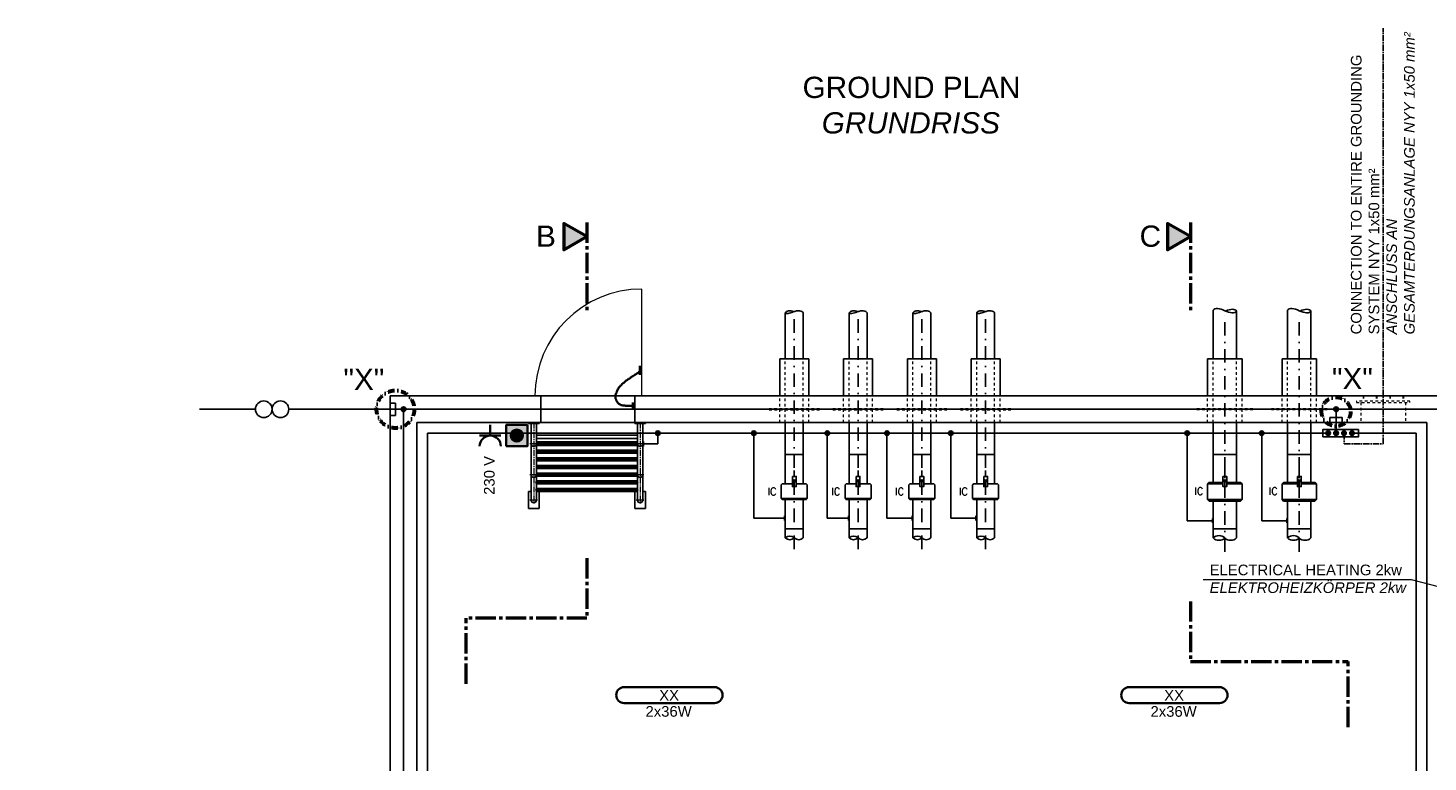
# Model space of a CAD drawing. Header units: millimetres. Extents: x -33264 to 5161179, y -3824 to 50989.
# Tile 15 of 25: x -2424 to 10744, y 7548 to 14449. Entities that reach past the tile are written whole.
import ezdxf

# ---------------------------------------------------------------- set-up
doc = ezdxf.new("R2010")
doc.units = ezdxf.units.MM
for name, pattern in [('ACAD_ISO10W100', [18, 12, -3, 0, -3]), ('ACAD_ISO12W100', [21, 12, -3, 0, -3, 0, -3]), ('DASHDOT', [25.4, 12.7, -6.35, 0, -6.35]), ('JIS_02_1.0', [2, 1, -1]), ('MITTE2', [28.575, 19.05, -3.175, 3.175, -3.175])]:
    doc.linetypes.add(name, pattern=pattern)
for name, color, linetype, lineweight in [('Beleuchtung', 5, 'ACAD_ISO12W100', 35), ('Elektroinstallation', 7, 'Continuous', 35), ('H01N2 1x50', 4, 'Continuous', 35), ('NYY 1x50_2', 3, 'ACAD_ISO10W100', 18), ('Trennstelle', 36, 'Continuous', 35), ('verz. Bandstahl 30x3_5mm auf Putz', 1, 'GRENZE1', 35), ('verz. Bandstahl 30x3_5mm im Beton', 5, 'GRENZE1', 35)]:
    doc.layers.add(name, color=color, linetype=linetype, lineweight=lineweight)
for name, color, linetype in [('Beschriftung', 7, 'Continuous'), ('P-MU150AUSL', 7, 'Continuous'), ('P-MU200AUSL', 7, 'Continuous'), ('P-MU200EINL', 7, 'Continuous'), ('P-MU250AUSL1', 7, 'Continuous')]:
    doc.layers.add(name, color=color, linetype=linetype)
doc.styles.add('LBB3.5M1000', font='isocp.shx', dxfattribs={"height": 3.5})
doc.styles.add('ROMANS', font='ROMANS', dxfattribs={"height": 0.2})
doc.linetypes.add('GRENZE1', pattern='A,6.35,-2.54,[133,ltypeshp.shx,S=2.54,R=0,X=-2.54,Y=0],-2.54,25.4', length=36.83)

msp = doc.modelspace()

# ---------------------------------------------------------------- hatches: boundary and pattern name
h = msp.add_hatch(color=256)
h.dxf.hatch_style = 1
h.paths.add_polyline_path([(2833.34, 12487.304), (2616.936, 12612.246), (2616.936, 12362.363)])
h = msp.add_hatch(color=256)
h.dxf.hatch_style = 1
h.paths.add_polyline_path([(8510.565, 12487.304), (8294.161, 12612.246), (8294.161, 12362.363)])
h = msp.add_hatch(color=256)
h.dxf.hatch_style = 1
edge = h.paths.add_edge_path()
edge.add_arc((9804.884, 10639.343), 21.435, 90, 450)
h = msp.add_hatch(color=256)
h.dxf.hatch_style = 1
edge = h.paths.add_edge_path()
edge.add_arc((9879.723, 10639.343), 21.435, 90, 450)
h = msp.add_hatch(color=256)
h.dxf.hatch_style = 1
edge = h.paths.add_edge_path()
edge.add_arc((9954.621, 10639.343), 21.435, 90, 450, ccw=False)
h = msp.add_hatch(color=256)
h.dxf.hatch_style = 1
edge = h.paths.add_edge_path()
edge.add_arc((10029.46, 10639.343), 21.435, 90, 450, ccw=False)
h = msp.add_hatch(color=256)
h.dxf.hatch_style = 1
h.paths.add_polyline_path([(4783.34, 10205.104), (4771.743, 10185.017), (4794.937, 10185.017)])
h = msp.add_hatch(color=256)
h.dxf.hatch_style = 1
h.paths.add_polyline_path([(5383.34, 10205.104), (5371.743, 10185.017), (5394.937, 10185.017)])
h = msp.add_hatch(color=256)
h.dxf.hatch_style = 1
h.paths.add_polyline_path([(5983.34, 10205.104), (5971.743, 10185.017), (5994.937, 10185.017)])
h = msp.add_hatch(color=256)
h.dxf.hatch_style = 1
h.paths.add_polyline_path([(6583.34, 10205.104), (6571.743, 10185.017), (6594.937, 10185.017)])
h = msp.add_hatch(color=256)
h.dxf.hatch_style = 1
h.paths.add_polyline_path([(8833.34, 10205.104), (8821.743, 10185.017), (8844.937, 10185.017)])
h = msp.add_hatch(color=256)
h.dxf.hatch_style = 1
h.paths.add_polyline_path([(9533.34, 10205.104), (9521.743, 10185.017), (9544.937, 10185.017)])
at = {"layer": 'Elektroinstallation'}
h = msp.add_hatch(color=2, dxfattribs=at)
h.dxf.hatch_style = 1
h.paths.add_polyline_path([(2273.638, 10717.131), (2073.638, 10717.131), (2073.638, 10517.131), (2273.638, 10517.131)])
h.paths.add_polyline_path([(2230.31, 10617.131, -1), (2116.965, 10617.131, -1)], flags=16)
at = {"layer": 'Elektroinstallation', "true_color": 0xa02128}
h = msp.add_hatch(color=244, dxfattribs=at)
h.dxf.hatch_style = 1
edge = h.paths.add_edge_path()
edge.add_arc((2173.638, 10617.131), 56.673, 0, 360)
at = {"layer": 'verz. Bandstahl 30x3_5mm auf Putz', "lineweight": -3}
h = msp.add_hatch(color=256, dxfattribs=at)
h.dxf.hatch_style = 1
edge = h.paths.add_edge_path()
edge.add_arc((3499.978, 10639.343), 21.435, 0, 360)
h = msp.add_hatch(color=256, dxfattribs=at)
h.dxf.hatch_style = 1
edge = h.paths.add_edge_path()
edge.add_arc((4403.459, 10639.343), 21.435, 0, 360)
h = msp.add_hatch(color=256, dxfattribs=at)
h.dxf.hatch_style = 1
edge = h.paths.add_edge_path()
edge.add_arc((5094.198, 10639.343), 21.435, 0, 360)
h = msp.add_hatch(color=256, dxfattribs=at)
h.dxf.hatch_style = 1
edge = h.paths.add_edge_path()
edge.add_arc((5655.309, 10639.343), 21.435, 0, 360)
h = msp.add_hatch(color=256, dxfattribs=at)
h.dxf.hatch_style = 1
edge = h.paths.add_edge_path()
edge.add_arc((6255.309, 10639.343), 21.435, 0, 360)
h = msp.add_hatch(color=256, dxfattribs=at)
h.dxf.hatch_style = 1
edge = h.paths.add_edge_path()
edge.add_arc((8479.91, 10639.343), 21.435, 0, 360)
h = msp.add_hatch(color=256, dxfattribs=at)
h.dxf.hatch_style = 1
edge = h.paths.add_edge_path()
edge.add_arc((9179.91, 10639.343), 21.435, 0, 360)
at = {"layer": 'verz. Bandstahl 30x3_5mm im Beton', "lineweight": -3, "ltscale": 20}
h = msp.add_hatch(color=256, dxfattribs=at)
h.dxf.hatch_style = 1
edge = h.paths.add_edge_path()
edge.add_arc((1108.34, 10864.343), 21.435, 0, 360)
h = msp.add_hatch(color=256, dxfattribs=at)
h.dxf.hatch_style = 1
edge = h.paths.add_edge_path()
edge.add_arc((9879.723, 10864.343), 21.435, 270, 630, ccw=False)

# ---------------------------------------------------------------- linework, layer by layer
at = {"linetype": 'MITTE2', "lineweight": 50, "ltscale": 10}
for p, q in [((2833.34, 12620.329), (2833.34, 11764.621)), ((8510.565, 12620.329), (8510.565, 11764.621)), ((2833.34, 9463.973), (2833.34, 8899.203)), ((8510.565, 9057.989), (8510.565, 8493.219)), ((1695.84, 8282.134), (1695.84, 8899.203)), ((2833.34, 8899.203), (1695.84, 8899.203)), ((8510.565, 8493.219), (9994.626, 8493.219)), ((9994.626, 7876.15), (9994.626, 8493.219))]:
    msp.add_line(p, q, dxfattribs=at)
at = {"color": 251, "lineweight": 5}
msp.add_line((3348.34, 10989.343), (3348.34, 11994.343), dxfattribs=at)
at = {"linetype": 'JIS_02_1.0', "lineweight": 18, "ltscale": 25}
for p, q in [((4699.19, 10739.343), (4699.19, 11339.343)), ((4867.49, 10739.343), (4867.49, 11339.343)), ((5299.19, 10739.343), (5299.19, 11339.343)), ((5467.49, 10739.343), (5467.49, 11339.343)), ((5899.19, 10739.343), (5899.19, 11339.343)), ((6067.49, 10739.343), (6067.49, 11339.343)), ((6499.19, 10739.343), (6499.19, 11339.343)), ((6667.49, 10739.343), (6667.49, 11339.343)), ((8723.79, 10739.343), (8723.79, 11339.343)), ((8942.89, 10739.343), (8942.89, 11339.343)), ((9423.79, 10739.343), (9423.79, 11339.343)), ((9642.89, 10739.343), (9642.89, 11339.343)), ((4646.84, 10739.343), (4646.84, 10989.343)), ((4919.84, 10739.343), (4919.84, 10989.343)), ((5246.84, 10739.343), (5246.84, 10989.343)), ((5519.84, 10739.343), (5519.84, 10989.343)), ((5846.84, 10739.343), (5846.84, 10989.343)), ((6119.84, 10739.343), (6119.84, 10989.343)), ((6446.84, 10739.343), (6446.84, 10989.343)), ((6719.84, 10739.343), (6719.84, 10989.343)), ((8671.39, 10739.343), (8671.39, 10989.343)), ((8995.29, 10739.343), (8995.29, 10989.343)), ((9371.39, 10739.343), (9371.39, 10989.343)), ((9695.29, 10739.343), (9695.29, 10989.343)), ((10133.34, 10989.343), (10133.34, 10939.343)), ((10138.34, 10989.343), (10138.34, 10939.343)), ((10257.506, 10989.343), (10257.506, 10939.343)), ((10262.506, 10989.343), (10262.506, 10939.343)), ((10384.174, 10989.343), (10384.174, 10939.343)), ((10389.174, 10989.343), (10389.174, 10939.343)), ((10508.34, 10989.343), (10508.34, 10939.343)), ((10513.34, 10989.343), (10513.34, 10939.343)), ((9095.29, 10869.343), (8571.39, 10869.343)), ((8571.39, 10859.343), (8571.39, 10869.343)), ((9095.29, 10859.343), (8571.39, 10859.343)), ((9095.29, 10859.343), (9095.29, 10869.343)), ((9795.29, 10869.343), (9271.39, 10869.343)), ((9271.39, 10859.343), (9271.39, 10869.343)), ((9795.29, 10859.343), (9271.39, 10859.343)), ((9795.29, 10859.343), (9795.29, 10869.343)), ((10113.34, 10929.343), (10113.34, 10739.343)), ((10533.34, 10929.343), (10533.34, 10739.343))]:
    msp.add_line(p, q, dxfattribs=at)
for p, q in [((983.34, 239.343), (983.34, 10989.343)), ((983.34, 10989.343), (10983.34, 10989.343)), ((2398.34, 10739.343), (2398.34, 10989.343)), ((3283.34, 10739.343), (3283.34, 10989.343)), ((1233.34, 10739.343), (10733.34, 10739.343)), ((1233.34, 489.343), (1233.34, 10739.343)), ((2283.34, 10739.343), (2283.34, 10729.343)), ((2283.34, 10729.343), (2383.34, 10729.343)), ((2309.19, 10729.343), (2309.19, 10008.843)), ((2357.49, 10729.343), (2357.49, 10247.343)), ((2383.34, 10739.343), (2383.34, 10729.343)), ((3283.34, 10739.343), (3283.34, 10729.343)), ((3283.34, 10729.343), (3383.34, 10729.343)), ((3309.19, 10729.343), (3309.19, 10190.985)), ((3357.49, 10729.343), (3357.49, 10008.843)), ((3383.34, 10739.343), (3383.34, 10729.343)), ((10733.34, 10739.343), (10733.34, -1210.657)), ((3309.19, 10619.493), (2357.49, 10619.493)), ((3309.19, 10589.343), (2357.49, 10589.343)), ((3309.19, 10559.193), (2357.49, 10559.193)), ((2357.49, 10553.485), (3309.19, 10553.485)), ((2357.49, 10539.343), (3309.19, 10539.343)), ((2357.49, 10525.201), (3309.19, 10525.201)), ((2357.49, 10480.985), (3309.19, 10480.985)), ((2357.49, 10466.843), (3309.19, 10466.843)), ((2357.49, 10452.701), (3309.19, 10452.701)), ((2357.49, 10408.485), (3309.19, 10408.485)), ((2357.49, 10394.343), (3309.19, 10394.343)), ((2357.49, 10380.201), (3309.19, 10380.201)), ((2357.49, 10335.985), (3309.19, 10335.985)), ((2357.49, 10321.843), (3309.19, 10321.843)), ((2357.49, 10307.701), (3309.19, 10307.701)), ((4783.34, 10233.306), (4783.34, 10287.63)), ((5383.34, 10233.306), (5383.34, 10287.63)), ((5983.34, 10233.306), (5983.34, 10287.63)), ((6583.34, 10233.306), (6583.34, 10287.63)), ((8833.34, 10233.306), (8833.34, 10287.63)), ((9533.34, 10233.306), (9533.34, 10287.63)), ((2352.916, 10176.843), (3313.764, 10176.843)), ((2357.49, 10263.485), (3309.19, 10263.485)), ((2357.49, 10249.343), (3309.19, 10249.343)), ((2357.49, 10235.201), (3309.19, 10235.201)), ((2357.49, 10235.201), (2357.49, 10190.985)), ((2357.49, 10190.985), (3309.19, 10190.985)), ((2357.49, 10162.701), (3309.19, 10162.701)), ((2357.49, 10162.701), (2357.49, 10118.485)), ((3309.19, 10162.701), (3309.19, 10118.485)), ((4783.34, 10089.343), (4783.34, 10185.017)), ((5383.34, 10089.343), (5383.34, 10185.017)), ((5983.34, 10089.343), (5983.34, 10185.017)), ((6583.34, 10089.343), (6583.34, 10185.017)), ((8833.34, 10089.343), (8833.34, 10185.017)), ((9533.34, 10089.343), (9533.34, 10185.017)), ((2309.19, 10091.343), (2283.34, 10091.343)), ((2283.34, 10091.343), (2283.34, 9931.343)), ((2352.916, 10104.343), (3313.764, 10104.343)), ((2357.49, 10118.485), (3309.19, 10118.485)), ((2357.49, 10090.201), (3309.19, 10090.201)), ((2357.49, 10090.201), (2357.49, 10008.843)), ((2383.34, 10090.201), (2383.34, 9931.343)), ((3283.34, 10090.201), (3283.34, 9931.343)), ((3309.19, 10090.201), (3309.19, 10008.843)), ((3383.34, 10091.343), (3357.49, 10091.343)), ((3383.34, 10091.343), (3383.34, 9931.343)), ((2383.34, 9931.343), (2283.34, 9931.343)), ((3383.34, 9931.343), (3283.34, 9931.343))]:
    msp.add_line(p, q)
at = {"linetype": 'MITTE2', "lineweight": 18, "ltscale": 3}
for p, q in [((2333.34, 10739.343), (2333.34, 9972.745)), ((3333.34, 10739.343), (3333.34, 9972.727)), ((2369.457, 10539.343), (2297.224, 10539.343)), ((3369.457, 10539.343), (3297.224, 10539.343)), ((2369.457, 10247.361), (2297.224, 10247.361)), ((3369.457, 10247.361), (3297.224, 10247.361)), ((2369.457, 10008.861), (2297.224, 10008.861)), ((3369.457, 10008.861), (3297.224, 10008.861))]:
    msp.add_line(p, q, dxfattribs=at)
at = {"lineweight": 50}
for points in [[(2833.34, 12487.304), (2616.936, 12612.246), (2616.936, 12362.363)], [(8510.565, 12487.304), (8294.161, 12612.246), (8294.161, 12362.363)]]:
    msp.add_lwpolyline(points, close=True, dxfattribs=at)
at = {"linetype": 'JIS_02_1.0', "lineweight": 18, "ltscale": 25}
for points in [[(10574.84, 10929.343), (10574.84, 10939.343), (10071.84, 10939.343), (10071.84, 10929.343)], [(4546.84, 10859.343), (5019.84, 10859.343), (5019.84, 10869.343), (4546.84, 10869.343)], [(5146.84, 10859.343), (5619.84, 10859.343), (5619.84, 10869.343), (5146.84, 10869.343)], [(5746.84, 10859.343), (6219.84, 10859.343), (6219.84, 10869.343), (5746.84, 10869.343)], [(6346.84, 10859.343), (6819.84, 10859.343), (6819.84, 10869.343), (6346.84, 10869.343)]]:
    msp.add_lwpolyline(points, close=True, dxfattribs=at)
for points in [[(9754.483, 10604.916), (10089.922, 10604.916), (10089.922, 10673.77), (9754.483, 10673.77)], [(4765.239, 10233.306), (4765.239, 10136.729), (4801.442, 10136.729), (4801.442, 10233.306)], [(4783.34, 10205.104), (4771.743, 10185.017), (4794.937, 10185.017)], [(5365.239, 10233.306), (5365.239, 10136.729), (5401.442, 10136.729), (5401.442, 10233.306)], [(5383.34, 10205.104), (5371.743, 10185.017), (5394.937, 10185.017)], [(5965.239, 10233.306), (5965.239, 10136.729), (6001.442, 10136.729), (6001.442, 10233.306)], [(5983.34, 10205.104), (5971.743, 10185.017), (5994.937, 10185.017)], [(6565.239, 10233.306), (6565.239, 10136.729), (6601.442, 10136.729), (6601.442, 10233.306)], [(6583.34, 10205.104), (6571.743, 10185.017), (6594.937, 10185.017)], [(8815.239, 10233.306), (8815.239, 10136.729), (8851.442, 10136.729), (8851.442, 10233.306)], [(8833.34, 10205.104), (8821.743, 10185.017), (8844.937, 10185.017)], [(9515.239, 10233.306), (9515.239, 10136.729), (9551.442, 10136.729), (9551.442, 10233.306)], [(9533.34, 10205.104), (9521.743, 10185.017), (9544.937, 10185.017)]]:
    msp.add_lwpolyline(points, close=True)
for centre in [(9804.884, 10639.343), (9879.723, 10639.343), (9954.621, 10639.343), (10029.46, 10639.343)]:
    msp.add_circle(centre, 21.435)
at = {"color": 251, "lineweight": 5}
msp.add_arc((3348.34, 10989.343), 1005, 90, 180, dxfattribs=at)
for centre, radius, start, end in [((2333.34, 10539.343), 24.15, 180, 0), ((2333.34, 10539.343), 24.15, 180, 0), ((3333.34, 10539.343), 24.15, 180, 0), ((2333.34, 10247.343), 24.15, 180, 0), ((2338.016, 10189.473), 19.533, 319.7144111, 4.4406444), ((2338.016, 10164.213), 19.533, 355.5593556, 40.2855889), ((2338.016, 10236.713), 19.533, 355.5587667, 15.2715917), ((3328.664, 10236.713), 19.533, 164.7281278, 184.4406444), ((3328.664, 10189.473), 19.533, 175.5593556, 220.2855889), ((3328.664, 10164.213), 19.533, 139.7144111, 184.4406444), ((3333.34, 10247.343), 24.15, 180, 0), ((2333.34, 10008.843), 24.15, 180, 0), ((2338.016, 10116.973), 19.533, 319.7144111, 4.4406444), ((2338.016, 10091.713), 19.533, 355.5593556, 40.2855889), ((3328.664, 10116.973), 19.533, 175.5593556, 220.2855889), ((3328.664, 10091.713), 19.533, 139.7144111, 184.4406444), ((3333.34, 10008.843), 24.15, 180, 0)]:
    msp.add_arc(centre, radius, start, end)
at = {"layer": 'Beleuchtung', "linetype": 'Continuous', "ltscale": 10}
for points in [[(3183.34, 8102.361, -1), (3183.34, 8252.361), (4033.34, 8252.361, -1), (4033.34, 8102.361)], [(7933.34, 8101.843, -1), (7933.34, 8251.843), (8783.34, 8251.843, -1), (8783.34, 8101.843)]]:
    msp.add_lwpolyline(points, format="xyb", close=True, dxfattribs=at)
at = {"layer": 'Beschriftung', "lineweight": 5}
for p, q in [((8628.412, 9263.147), (10585.595, 9263.147)), ((10585.595, 9263.147), (11062.925, 9138.755))]:
    msp.add_line(p, q, dxfattribs=at)
at = {"layer": 'Beschriftung', "linetype": 'DASHDOT', "lineweight": 60, "ltscale": 5}
for centre, radius in [((1031.744, 10864.343), 177.001), ((9879.723, 10842.176), 136.272)]:
    msp.add_circle(centre, radius, dxfattribs=at)
at = {"layer": 'Elektroinstallation'}
for p, q in [((1923.676, 10717.131), (1923.676, 10617.131)), ((1823.676, 10617.131), (2023.676, 10617.131))]:
    msp.add_line(p, q, dxfattribs=at)
msp.add_lwpolyline([(2073.638, 10517.131), (2273.638, 10517.131), (2273.638, 10717.131), (2073.638, 10717.131)], close=True, dxfattribs=at)
at = {"layer": 'Elektroinstallation', "color": 244, "true_color": 0xa02128}
msp.add_circle((2173.638, 10617.131), 56.673, dxfattribs=at)
at = {"layer": 'Elektroinstallation'}
msp.add_arc((1923.676, 10517.131), 100, 0, 180, dxfattribs=at)
at = {"layer": 'H01N2 1x50', "linetype": 'Continuous'}
for p, q in [((3329.483, 11188.122), (3329.483, 11273.724)), ((3265.302, 10869.061), (3265.302, 10927.426))]:
    msp.add_line(p, q, dxfattribs=at)
msp.add_open_spline([(3261.291, 10896.298), (3259.954, 10896.298), (3258.616, 10896.298), (3257.279, 10896.298), (3250.594, 10896.298), (3243.908, 10896.298), (3237.223, 10896.298), (3229.2, 10896.298), (3221.178, 10896.298), (3213.155, 10896.298), (3209.144, 10896.298), (3205.132, 10896.298), (3201.121, 10896.298), (3196.905, 10896.298), (3193.303, 10900.189), (3189.087, 10900.189), (3186.413, 10900.189), (3183.739, 10900.189), (3181.064, 10900.189), (3177.053, 10900.189), (3173.042, 10900.189), (3169.03, 10900.189), (3164.815, 10900.189), (3161.075, 10903.319), (3156.997, 10904.08), (3155.703, 10904.321), (3154.262, 10903.646), (3152.985, 10904.08), (3150.146, 10905.043), (3147.556, 10906.439), (3144.963, 10907.971), (3140.794, 10910.432), (3136.358, 10912.427), (3132.929, 10915.753), (3131.592, 10917.05), (3130.254, 10918.347), (3128.917, 10919.644), (3126.243, 10922.238), (3123.085, 10924.473), (3120.895, 10927.426), (3119.179, 10929.739), (3118.221, 10932.614), (3116.883, 10935.208), (3115.546, 10937.802), (3114.209, 10940.396), (3112.872, 10942.99), (3112.019, 10944.645), (3109.714, 10945.225), (3108.861, 10946.881), (3106.976, 10950.538), (3106.44, 10954.824), (3104.849, 10958.554), (3103.722, 10961.199), (3100.838, 10963.417), (3100.838, 10966.336), (3100.838, 10968.93), (3100.838, 10971.524), (3100.838, 10974.118), (3100.838, 10978.009), (3100.838, 10981.9), (3100.838, 10985.791), (3100.838, 10988.385), (3100.838, 10990.979), (3100.838, 10993.573), (3100.838, 10997.687), (3103.315, 11001.417), (3104.849, 11005.245), (3107.465, 11011.772), (3110.315, 11018.175), (3112.872, 11024.7), (3114.372, 11028.528), (3114.998, 11032.716), (3116.883, 11036.373), (3119.558, 11041.561), (3122.232, 11046.749), (3124.906, 11051.937), (3127.58, 11057.125), (3130.254, 11062.313), (3132.929, 11067.501), (3134.636, 11070.813), (3138.508, 11072.488), (3140.951, 11075.283), (3146.464, 11081.591), (3151.374, 11088.461), (3156.997, 11094.738), (3161.981, 11100.302), (3167.329, 11105.49), (3173.042, 11110.302), (3176.704, 11113.387), (3181.298, 11115.219), (3185.076, 11118.084), (3192.441, 11123.671), (3197.311, 11132.481), (3205.132, 11137.539), (3207.628, 11139.153), (3210.615, 11139.908), (3213.155, 11141.43), (3217.237, 11143.876), (3220.891, 11147.128), (3225.189, 11149.212), (3227.863, 11150.509), (3230.537, 11151.806), (3233.211, 11153.103), (3235.886, 11154.4), (3238.56, 11155.697), (3241.234, 11156.994), (3243.86, 11158.268), (3242.996, 11163.021), (3245.245, 11164.776), (3247.537, 11166.564), (3250.977, 11166.88), (3253.268, 11168.667), (3254.704, 11169.788), (3255.773, 11171.503), (3257.279, 11172.558), (3262.087, 11175.925), (3268.517, 11176.974), (3273.325, 11180.34), (3274.831, 11181.395), (3275.942, 11183.087), (3277.336, 11184.231), (3279.56, 11186.057), (3283.096, 11186.48), (3285.359, 11188.122), (3286.346, 11188.839), (3284.192, 11191.447), (3285.359, 11192.013), (3286.562, 11192.597), (3288.146, 11191.55), (3289.37, 11192.013), (3292.09, 11193.043), (3294.962, 11194.036), (3297.392, 11195.904), (3298.916, 11197.075), (3299.931, 11198.678), (3301.404, 11199.795), (3305.181, 11202.661), (3309.602, 11204.851), (3313.438, 11207.577), (3314.933, 11208.64), (3316.055, 11210.343), (3317.449, 11211.468), (3318.45, 11212.275), (3320.501, 11210.537), (3321.46, 11211.468), (3322.391, 11212.371), (3320.918, 11214.364), (3321.46, 11215.359), (3322.239, 11216.788), (3325.472, 11217.387), (3325.472, 11219.25), (3325.472, 11220.547), (3325.472, 11221.844), (3325.472, 11223.141)], degree=3, knots=[0, 0, 0, 0, 0.007174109, 0.007174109, 0.007174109, 0.043044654, 0.043044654, 0.043044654, 0.086089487, 0.086089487, 0.086089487, 0.107611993, 0.107611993, 0.107611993, 0.130231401, 0.130231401, 0.130231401, 0.144579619, 0.144579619, 0.144579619, 0.166102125, 0.166102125, 0.166102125, 0.188721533, 0.188721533, 0.188721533, 0.195895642, 0.195895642, 0.195895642, 0.211842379, 0.211842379, 0.211842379, 0.237472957, 0.237472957, 0.237472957, 0.247467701, 0.247467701, 0.247467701, 0.267457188, 0.267457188, 0.267457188, 0.283115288, 0.283115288, 0.283115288, 0.298773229, 0.298773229, 0.298773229, 0.308767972, 0.308767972, 0.308767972, 0.330843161, 0.330843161, 0.330843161, 0.346501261, 0.346501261, 0.346501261, 0.360419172, 0.360419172, 0.360419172, 0.381296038, 0.381296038, 0.381296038, 0.395213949, 0.395213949, 0.395213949, 0.417288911, 0.417288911, 0.417288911, 0.454926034, 0.454926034, 0.454926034, 0.477001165, 0.477001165, 0.477001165, 0.508317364, 0.508317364, 0.508317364, 0.539633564, 0.539633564, 0.539633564, 0.559623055, 0.559623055, 0.559623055, 0.60472474, 0.60472474, 0.60472474, 0.644703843, 0.644703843, 0.644703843, 0.67033427, 0.67033427, 0.67033427, 0.720307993, 0.720307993, 0.720307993, 0.73625473, 0.73625473, 0.73625473, 0.761885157, 0.761885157, 0.761885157, 0.777831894, 0.777831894, 0.777831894, 0.793778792, 0.793778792, 0.793778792, 0.809436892, 0.809436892, 0.809436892, 0.825383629, 0.825383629, 0.825383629, 0.835378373, 0.835378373, 0.835378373, 0.867272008, 0.867272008, 0.867272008, 0.877266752, 0.877266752, 0.877266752, 0.893213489, 0.893213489, 0.893213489, 0.900172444, 0.900172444, 0.900172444, 0.907346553, 0.907346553, 0.907346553, 0.92329329, 0.92329329, 0.92329329, 0.933288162, 0.933288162, 0.933288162, 0.958918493, 0.958918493, 0.958918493, 0.968913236, 0.968913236, 0.968913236, 0.976087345, 0.976087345, 0.976087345, 0.983046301, 0.983046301, 0.983046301, 0.993041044, 0.993041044, 0.993041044, 1, 1, 1, 1], dxfattribs=at)
at = {"layer": 'NYY 1x50_2', "lineweight": -3, "ltscale": 5}
for p, q in [((10323.492, 10540.085), (10323.492, 14448.883)), ((9954.621, 10639.343), (9954.621, 10540.085)), ((9954.621, 10540.085), (10323.492, 10540.085))]:
    msp.add_line(p, q, dxfattribs=at)
at = {"layer": 'P-MU150AUSL', "linetype": 'Continuous', "ltscale": 10}
for p, q in [((4699.19, 11339.343), (4699.19, 11771.173)), ((4867.49, 11339.343), (4867.49, 11771.173)), ((5299.19, 11339.343), (5299.19, 11771.173)), ((5467.49, 11339.343), (5467.49, 11771.173)), ((5899.19, 11339.343), (5899.19, 11771.173)), ((6067.49, 11339.343), (6067.49, 11771.173)), ((6499.19, 11339.343), (6499.19, 11771.173)), ((6667.49, 11339.343), (6667.49, 11771.173)), ((4646.84, 10989.343), (4646.84, 11339.343)), ((4919.84, 11339.343), (4646.84, 11339.343)), ((4919.84, 10989.343), (4919.84, 11339.343)), ((5246.84, 10989.343), (5246.84, 11339.343)), ((5519.84, 11339.343), (5246.84, 11339.343)), ((5519.84, 10989.343), (5519.84, 11339.343)), ((5846.84, 10989.343), (5846.84, 11339.343)), ((6119.84, 11339.343), (5846.84, 11339.343)), ((6119.84, 10989.343), (6119.84, 11339.343)), ((6446.84, 10989.343), (6446.84, 11339.343)), ((6719.84, 11339.343), (6446.84, 11339.343)), ((6719.84, 10989.343), (6719.84, 11339.343)), ((4660.84, 10025.843), (4905.84, 10025.843)), ((5260.84, 10025.843), (5505.84, 10025.843)), ((5860.84, 10025.843), (6105.84, 10025.843)), ((6460.84, 10025.843), (6705.84, 10025.843)), ((4699.19, 9739.343), (4699.19, 9654.343)), ((4867.49, 9739.343), (4867.49, 9654.343)), ((5299.19, 9739.343), (5299.19, 9654.343)), ((5467.49, 9739.343), (5467.49, 9654.343)), ((5899.19, 9739.343), (5899.19, 9654.343)), ((6067.49, 9739.343), (6067.49, 9654.343)), ((6499.19, 9739.343), (6499.19, 9654.343)), ((6667.49, 9739.343), (6667.49, 9654.343))]:
    msp.add_line(p, q, dxfattribs=at)
for points in [[(4867.49, 10439.343), (4699.19, 10439.343), (4699.19, 10739.343), (4867.49, 10739.343)], [(5467.49, 10439.343), (5299.19, 10439.343), (5299.19, 10739.343), (5467.49, 10739.343)], [(6067.49, 10439.343), (5899.19, 10439.343), (5899.19, 10739.343), (6067.49, 10739.343)], [(6667.49, 10439.343), (6499.19, 10439.343), (6499.19, 10739.343), (6667.49, 10739.343)]]:
    msp.add_lwpolyline(points, close=True, dxfattribs=at)
for points in [[(4867.49, 10162.843), (4867.49, 10439.343), (4699.19, 10439.343), (4699.19, 10162.843)], [(5467.49, 10162.843), (5467.49, 10439.343), (5299.19, 10439.343), (5299.19, 10162.843)], [(6067.49, 10162.843), (6067.49, 10439.343), (5899.19, 10439.343), (5899.19, 10162.843)], [(6667.49, 10162.843), (6667.49, 10439.343), (6499.19, 10439.343), (6499.19, 10162.843)], [(4801.442, 10162.843), (4895.84, 10162.843), (4905.84, 10152.843), (4905.84, 10025.843), (4895.84, 10015.843), (4670.84, 10015.843), (4660.84, 10025.843), (4660.84, 10152.843), (4670.84, 10162.843), (4765.239, 10162.843)], [(5401.442, 10162.843), (5495.84, 10162.843), (5505.84, 10152.843), (5505.84, 10025.843), (5495.84, 10015.843), (5270.84, 10015.843), (5260.84, 10025.843), (5260.84, 10152.843), (5270.84, 10162.843), (5365.239, 10162.843)], [(6001.442, 10162.843), (6095.84, 10162.843), (6105.84, 10152.843), (6105.84, 10025.843), (6095.84, 10015.843), (5870.84, 10015.843), (5860.84, 10025.843), (5860.84, 10152.843), (5870.84, 10162.843), (5965.239, 10162.843)], [(6601.442, 10162.843), (6695.84, 10162.843), (6705.84, 10152.843), (6705.84, 10025.843), (6695.84, 10015.843), (6470.84, 10015.843), (6460.84, 10025.843), (6460.84, 10152.843), (6470.84, 10162.843), (6565.239, 10162.843)], [(4699.19, 10015.843), (4699.19, 9739.343), (4867.49, 9739.343), (4867.49, 10015.843)], [(5299.19, 10015.843), (5299.19, 9739.343), (5467.49, 9739.343), (5467.49, 10015.843)], [(5899.19, 10015.843), (5899.19, 9739.343), (6067.49, 9739.343), (6067.49, 10015.843)], [(6499.19, 10015.843), (6499.19, 9739.343), (6667.49, 9739.343), (6667.49, 10015.843)]]:
    msp.add_lwpolyline(points, dxfattribs=at)
for centre, radius, start, end in [((4741.265, 9610.863), 60.504, 45.9405322, 134.0594678), ((4741.265, 9697.822), 60.504, 225.9405322, 314.0594678), ((4825.415, 9697.822), 60.504, 225.9405322, 314.0594678), ((5341.265, 9610.863), 60.504, 45.9405322, 134.0594678), ((5341.265, 9697.822), 60.504, 225.9405322, 314.0594678), ((5425.415, 9697.822), 60.504, 225.9405322, 314.0594678), ((5941.265, 9610.863), 60.504, 45.9405322, 134.0594678), ((5941.265, 9697.822), 60.504, 225.9405322, 314.0594678), ((6025.415, 9697.822), 60.504, 225.9405322, 314.0594678), ((6541.265, 9610.863), 60.504, 45.9405322, 134.0594678), ((6541.265, 9697.822), 60.504, 225.9405322, 314.0594678), ((6625.415, 9697.822), 60.504, 225.9405322, 314.0594678), ((8778.565, 9597.739), 78.767, 45.9405322, 134.0594678), ((8778.565, 9710.946), 78.767, 225.9405322, 314.0594678), ((8888.115, 9710.946), 78.767, 225.9405322, 314.0594678), ((9478.565, 9597.739), 78.767, 45.9405322, 134.0594678), ((9478.565, 9710.946), 78.767, 225.9405322, 314.0594678), ((9588.115, 9710.946), 78.767, 225.9405322, 314.0594678)]:
    msp.add_arc(centre, radius, start, end, dxfattribs=at)
for centre, major_axis, ratio, start_param, end_param in [((4764.831, 11800.942), (-65.64, -29.769), 0.323935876, 0, 1.570796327), ((4776.982, 11740.069), (-77.02, 31.104), 0.514276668, 4.831328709, 6.283185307), ((4790.47, 11740.069), (77.02, 31.104), 0.514276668, 0, 1.570796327), ((5364.831, 11800.942), (-65.64, -29.769), 0.323935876, 0, 1.570796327), ((5376.982, 11740.069), (-77.02, 31.104), 0.514276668, 4.831328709, 6.283185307), ((5390.47, 11740.069), (77.02, 31.104), 0.514276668, 0, 1.570796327), ((5964.831, 11800.942), (-65.64, -29.769), 0.323935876, 0, 1.570796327), ((5976.982, 11740.069), (-77.02, 31.104), 0.514276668, 4.831328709, 6.283185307), ((5990.47, 11740.069), (77.02, 31.104), 0.514276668, 0, 1.570796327), ((6564.831, 11800.942), (-65.64, -29.769), 0.323935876, 0, 1.570796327), ((6576.982, 11740.069), (-77.02, 31.104), 0.514276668, 4.831328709, 6.283185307), ((6590.47, 11740.069), (77.02, 31.104), 0.514276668, 0, 1.570796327)]:
    msp.add_ellipse(centre, major_axis=major_axis, ratio=ratio, start_param=start_param, end_param=end_param, dxfattribs=at)
at = {"layer": 'P-MU200AUSL', "ltscale": 100}
for p, q in [((8671.39, 10989.343), (8671.39, 11339.343)), ((8671.39, 11339.343), (8995.29, 11339.343)), ((8995.29, 10989.343), (8995.29, 11339.343)), ((9371.39, 10989.343), (9371.39, 11339.343)), ((9371.39, 11339.343), (9695.29, 11339.343)), ((9695.29, 10989.343), (9695.29, 11339.343))]:
    msp.add_line(p, q, dxfattribs=at)
at = {"layer": 'P-MU200EINL', "linetype": 'DASHDOT', "ltscale": 10}
for p, q in [((4783.044, 9550.412), (4783.044, 11755.344)), ((5383.044, 9550.412), (5383.044, 11755.344)), ((5983.044, 9550.412), (5983.044, 11755.344)), ((6583.044, 9550.412), (6583.044, 11755.344)), ((8833.34, 9524.468), (8833.34, 11755.344)), ((9533.34, 9524.468), (9533.34, 11755.344))]:
    msp.add_line(p, q, dxfattribs=at)
at = {"layer": 'P-MU200EINL', "linetype": 'Continuous', "ltscale": 10}
for p, q in [((8723.79, 11339.343), (8723.79, 11794.858)), ((8942.89, 11339.343), (8942.89, 11788.034)), ((9423.79, 11339.343), (9423.79, 11794.858)), ((9642.89, 11339.343), (9642.89, 11788.034)), ((8723.79, 10739.343), (8723.79, 10176.843)), ((8942.89, 10739.343), (8942.89, 10176.843)), ((9423.79, 10739.343), (9423.79, 10176.843)), ((9642.89, 10739.343), (9642.89, 10176.843)), ((8942.89, 10439.343), (8723.79, 10439.343)), ((9642.89, 10439.343), (9423.79, 10439.343)), ((8815.239, 10161.843), (8671.34, 10161.843)), ((8995.34, 10161.843), (8851.442, 10161.843)), ((9515.239, 10161.843), (9371.34, 10161.843)), ((9695.34, 10161.843), (9551.442, 10161.843)), ((8671.34, 10016.843), (8995.34, 10016.843)), ((9371.34, 10016.843), (9695.34, 10016.843)), ((8723.79, 9654.343), (8723.79, 10001.843)), ((8942.89, 9654.343), (8942.89, 10001.843)), ((9423.79, 9654.343), (9423.79, 10001.843)), ((9642.89, 9654.343), (9642.89, 10001.843)), ((8723.79, 9739.343), (8942.89, 9739.343)), ((9423.79, 9739.343), (9642.89, 9739.343))]:
    msp.add_line(p, q, dxfattribs=at)
for points in [[(8851.442, 10176.843), (8980.34, 10176.843), (8995.34, 10161.843), (8995.34, 10016.843), (8980.34, 10001.843), (8686.34, 10001.843), (8671.34, 10016.843), (8671.34, 10161.843), (8686.34, 10176.843), (8815.239, 10176.843)], [(9551.442, 10176.843), (9680.34, 10176.843), (9695.34, 10161.843), (9695.34, 10016.843), (9680.34, 10001.843), (9386.34, 10001.843), (9371.34, 10016.843), (9371.34, 10161.843), (9386.34, 10176.843), (9515.239, 10176.843)]]:
    msp.add_lwpolyline(points, dxfattribs=at)
for centre, major_axis, start_param, end_param in [((8811.967, 11749.705), (-88.176, 45.153), 4.71238898, 6.283185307), ((8854.599, 11832.96), (88.176, -45.153), 4.71238898, 6.283185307), ((8854.599, 11742.655), (88.176, 45.153), 0, 1.48959212), ((9511.967, 11749.705), (-88.176, 45.153), 4.71238898, 6.283185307), ((9554.599, 11832.96), (88.176, -45.153), 4.71238898, 6.283185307), ((9554.599, 11742.655), (88.176, 45.153), 0, 1.48959212)]:
    msp.add_ellipse(centre, major_axis=major_axis, ratio=0.472093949, start_param=start_param, end_param=end_param, dxfattribs=at)
at = {"layer": 'Trennstelle', "lineweight": -3}
for p, q in [((-285.369, 10864.343), (-811.758, 10864.343)), ((28.767, 10864.343), (1031.744, 10864.343))]:
    msp.add_line(p, q, dxfattribs=at)
for centre in [(-206.835, 10864.343), (-49.767, 10864.343)]:
    msp.add_circle(centre, 78.534, dxfattribs=at)
at = {"layer": 'verz. Bandstahl 30x3_5mm auf Putz', "lineweight": -3, "ltscale": 5}
for p, q in [((9879.723, 10639.343), (9879.723, 10787.747)), ((1333.34, 589.343), (1333.34, 10639.343)), ((1333.34, 10639.343), (9804.884, 10639.343)), ((3364.094, 10560.778), (3364.094, 10517.908)), ((3364.094, 10539.343), (3499.978, 10539.343)), ((3499.978, 10539.343), (3499.978, 10639.343)), ((4403.459, 9840.252), (4403.459, 10639.343)), ((5094.198, 9840.252), (5094.198, 10639.343)), ((5655.309, 9840.252), (5655.309, 10639.343)), ((6255.309, 9840.252), (6255.309, 10639.343)), ((8479.91, 9816.795), (8479.91, 10639.343)), ((9179.91, 9816.795), (9179.91, 10639.343)), ((4403.459, 9840.252), (4692.586, 9840.252)), ((4692.586, 9861.687), (4692.586, 9818.817)), ((5094.198, 9840.252), (5292.586, 9840.252)), ((5292.586, 9861.687), (5292.586, 9818.817)), ((5655.309, 9840.252), (5892.586, 9840.252)), ((5892.586, 9861.687), (5892.586, 9818.817)), ((6255.309, 9840.252), (6492.586, 9840.252)), ((6492.586, 9861.687), (6492.586, 9818.817)), ((8479.91, 9816.795), (8717.186, 9816.795)), ((8717.186, 9838.23), (8717.186, 9795.36)), ((9179.91, 9816.795), (9417.186, 9816.795)), ((9417.186, 9838.23), (9417.186, 9795.36))]:
    msp.add_line(p, q, dxfattribs=at)
for points in [[(10029.46, 10639.343), (10633.34, 10639.343), (10633.34, 10639.343)], [(10633.34, 10639.343), (10633.34, 1489.343)]]:
    msp.add_lwpolyline(points, dxfattribs=at)
for centre in [(3499.978, 10639.343), (4403.459, 10639.343), (5094.198, 10639.343), (5655.309, 10639.343), (6255.309, 10639.343), (8479.91, 10639.343), (9179.91, 10639.343)]:
    msp.add_circle(centre, 21.435, dxfattribs=at)
at = {"layer": 'verz. Bandstahl 30x3_5mm im Beton', "lineweight": -3, "ltscale": 20}
for p, q in [((983.34, 10922.576), (1031.744, 10922.576)), ((1031.744, 10806.11), (983.34, 10806.11)), ((1031.744, 10922.576), (1031.744, 10806.11)), ((1031.744, 10864.343), (16184.936, 10864.343)), ((1108.34, 364.343), (1108.34, 10864.343)), ((9879.723, 10864.343), (9879.723, 10787.747)), ((9821.49, 10739.343), (9821.49, 10787.747)), ((9821.49, 10787.747), (9937.956, 10787.747)), ((9937.956, 10787.747), (9937.956, 10739.343))]:
    msp.add_line(p, q, dxfattribs=at)
for centre in [(1108.34, 10864.343), (9879.723, 10864.343)]:
    msp.add_circle(centre, 21.435, dxfattribs=at)

# ---------------------------------------------------------------- texts
at = {"layer": 'Beleuchtung', "char_height": 100, "attachment_point": 1, "style": 'LBB3.5M1000'}
for s, width, insert in [('{\\fArial|b0|i0|c0|p34;XX}', 199.19797, (3513.023, 8225.195)), ('{\\fArial|b0|i0|c0|p34;XX}', 199.19797, (8263.023, 8224.677)), ('{\\fArial|b0|i0|c0|p34;2x36W}', 465.48426, (3384.229, 8073.886)), ('{\\fArial|b0|i0|c0|p34;2x36W}', 465.48426, (8134.229, 8073.368))]:
    msp.add_mtext_dynamic_manual_height_columns(s, width=width, gutter_width=17.5, heights=[0], dxfattribs=dict(at, insert=insert))
at = {"layer": 'Beschriftung', "char_height": 100, "attachment_point": 1, "rotation": 90, "style": 'LBB3.5M1000'}
for s, width, insert in [('{\\fArial|b0|i0|c0|p34;CONNECTION TO ENTIRE GROUNDING SYSTEM NYY 1x50 mm²\\P\\fArial|b0|i1|c0|p34;ANSCHLUSS AN GESAMTERDUNGSANLAGE NYY 1x50 mm²}', 2902.23934, (10019.026, 11568.335)), ('{\\fArial|b0|i0|c0|p34;230 V}', 421.47197, (1864.655, 10059.732))]:
    msp.add_mtext_dynamic_manual_height_columns(s, width=width, gutter_width=17.5, heights=[0], dxfattribs=dict(at, insert=insert))
at = {"layer": 'Beschriftung', "attachment_point": 1, "style": 'LBB3.5M1000'}
for s, width, insert, char_height in [('\\pi397.32;{\\fArial|b0|i0|c0|p34;GROUND PLAN\\P\\pi577.74;\\fArial|b0|i1|c0|p34;GRUNDRISS}', 2806.09191, (4464.266, 13990.706), 200), ('\\pi397.32;{\\fArial|b0|i0|c0|p34;GROUND PLAN\\P\\pi577.74;\\fArial|b0|i1|c0|p34;GRUNDRISS}', 2806.09191, (-27847.58, 13248.743), 200), ('{\\fArial|b0|i0|c0|p34;B}', 221.06718, (2354.425, 12591.903), 200), ('{\\fArial|b0|i0|c0|p34;C}', 221.06718, (8031.65, 12591.903), 200), ('{\\fArial|b0|i0|c0|p34;"X"}', 221.06718, (542.579, 11246.514), 200), ('{\\fArial|b0|i0|c0|p34;"X"}', 221.06718, (9840.91, 11253.805), 200), ('{\\fArial|b0|i0|c0|p34;ELECTRICAL HEATING 2kw\\P\\fArial|b0|i1|c0|p34;ELEKTROHEIZKÖRPER 2kw}', 1892.84052, (8690.279, 9403.804), 100)]:
    msp.add_mtext_dynamic_manual_height_columns(s, width=width, gutter_width=17.5, heights=[0], dxfattribs=dict(at, insert=insert, char_height=char_height))
at = {"layer": 'P-MU200AUSL', "ltscale": 100, "style": 'ROMANS'}
for p in [(8545.462, 10058.991), (9245.462, 10058.991)]:
    msp.add_text('IC', height=70, dxfattribs=at).set_placement(p)
at = {"layer": 'P-MU250AUSL1', "linetype": 'Continuous', "ltscale": 10, "style": 'ROMANS'}
for p in [(4530.557, 10055.356), (5130.557, 10055.356), (5730.557, 10055.356), (6330.557, 10055.356)]:
    msp.add_text('IC', height=70, dxfattribs=at).set_placement(p)

doc.saveas('drawing.dxf')
